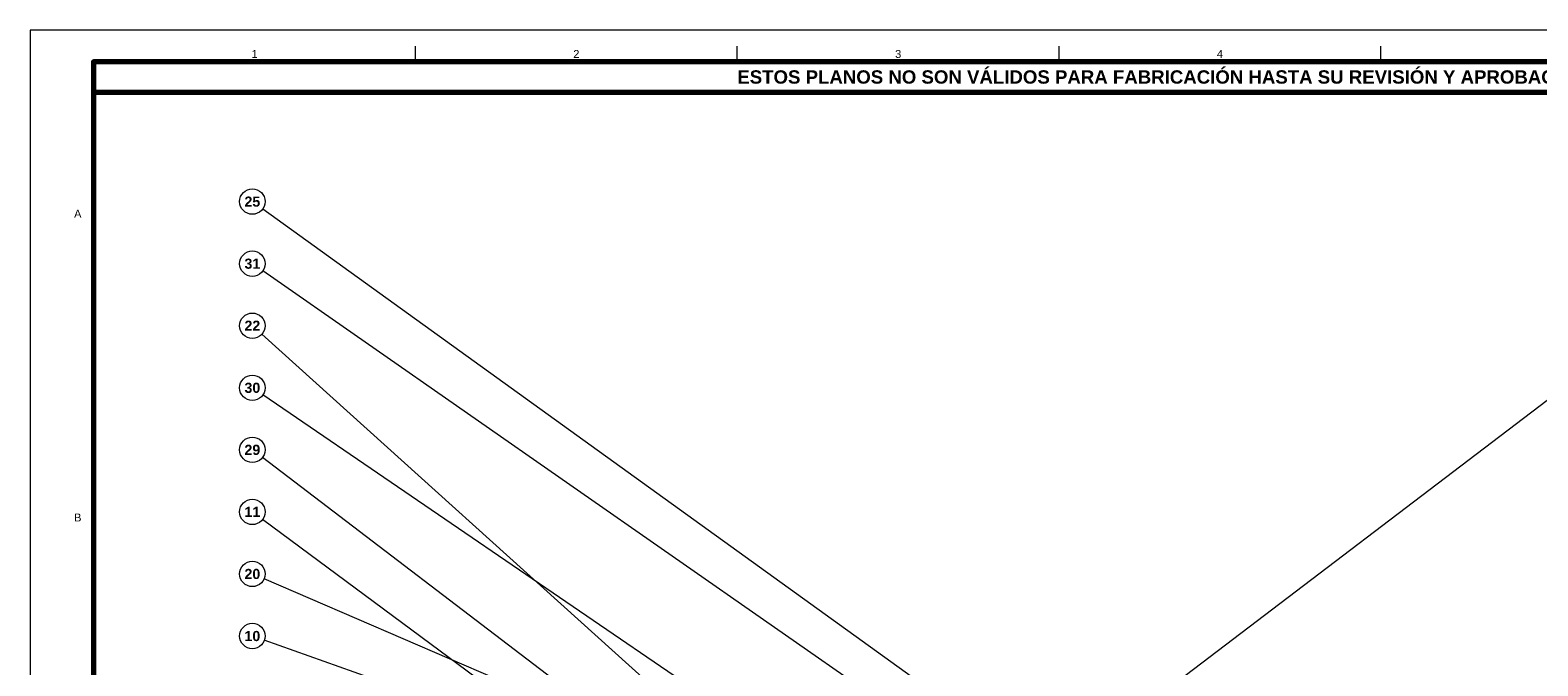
# Model space of a CAD drawing. Header units: millimetres. Extents: x 0 to 841, y 0 to 594.
# Tile 17 of 19: x 0 to 475, y 394 to 594. Entities that reach past the tile are written whole.
import ezdxf
from ezdxf.enums import TextEntityAlignment as Align

# ---------------------------------------------------------------- set-up
doc = ezdxf.new("R2010")
doc.units = ezdxf.units.MM
for name, color, linetype, lineweight in [('COTA', 7, 'CONTINUOUS', 18), ('FINA', 7, 'CONTINUOUS', 18), ('MARCO', 7, 'CONTINUOUS', 70), ('TXT', 7, 'CONTINUOUS', 25)]:
    doc.layers.add(name, color=color, linetype=linetype, lineweight=lineweight)
doc.styles.add('STD', font='LiberationSans-Regular.ttf')
doc.styles.add('STDB', font='LiberationSans-Bold.ttf')

msp = doc.modelspace()

# ---------------------------------------------------------------- linework, layer by layer
at = {"layer": 'COTA'}
for p, q in [((325.41, 356.01), (73.25, 537.66)), ((327.15, 362.89), (556.82, 537.58)), ((309.73, 353.51), (73.28, 518.17)), ((241.85, 346.02), (72.97, 498.23)), ((277.87, 339.49), (73.3, 479.11)), ((262.25, 315.27), (73.18, 459.39)), ((243.5, 313.8), (73.21, 439.89)), ((324.51, 313.25), (73.67, 421.15)), ((326.01, 312.45), (73.77, 401.85))]:
    msp.add_line(p, q, dxfattribs=at)
at = {"layer": 'FINA'}
for p, q in [((121.38, 584), (121.38, 589)), ((222.75, 584), (222.75, 589)), ((324.12, 584), (324.12, 589)), ((425.5, 584), (425.5, 589))]:
    msp.add_line(p, q, dxfattribs=at)
msp.add_lwpolyline([(0, 0), (841, 0), (841, 594), (0, 594)], close=True, dxfattribs=at)
for centre in [(70, 540), (70, 520.45), (70, 500.91), (70, 481.36), (70, 461.82), (70, 442.27), (70, 422.73), (70, 403.18)]:
    msp.add_circle(centre, 4, dxfattribs=at)
at = {"layer": 'MARCO'}
for points in [[(20, 10), (831, 10), (831, 584), (20, 584)], [(20, 574.5), (831, 574.5), (831, 584), (20, 584)]]:
    msp.add_lwpolyline(points, close=True, dxfattribs=at)

# ---------------------------------------------------------------- texts
at = {"layer": 'TXT'}
for s, height, style, p in [('1', 2.5, 'STD', (70.69, 586.5)), ('2', 2.5, 'STD', (172.06, 586.5)), ('3', 2.5, 'STD', (273.44, 586.5)), ('4', 2.5, 'STD', (374.81, 586.5)), ('ESTOS PLANOS NO SON VÁLIDOS PARA FABRICACIÓN HASTA SU REVISIÓN Y APROBACIÓN POR UN INGENIERO CALCULISTA HABILITADO.', 4.2, 'STDB', (425.5, 579.25)), ('25', 3.2, 'STDB', (70, 540)), ('A', 2.5, 'STD', (15, 536.17)), ('31', 3.2, 'STDB', (70, 520.45)), ('22', 3.2, 'STDB', (70, 500.91)), ('30', 3.2, 'STDB', (70, 481.36)), ('29', 3.2, 'STDB', (70, 461.82)), ('B', 2.5, 'STD', (15, 440.5)), ('11', 3.2, 'STDB', (70, 442.27)), ('20', 3.2, 'STDB', (70, 422.73)), ('10', 3.2, 'STDB', (70, 403.18))]:
    msp.add_text(s, height=height, dxfattribs=dict(at, style=style)).set_placement(p, align=Align.MIDDLE_CENTER)

doc.saveas('drawing.dxf')
